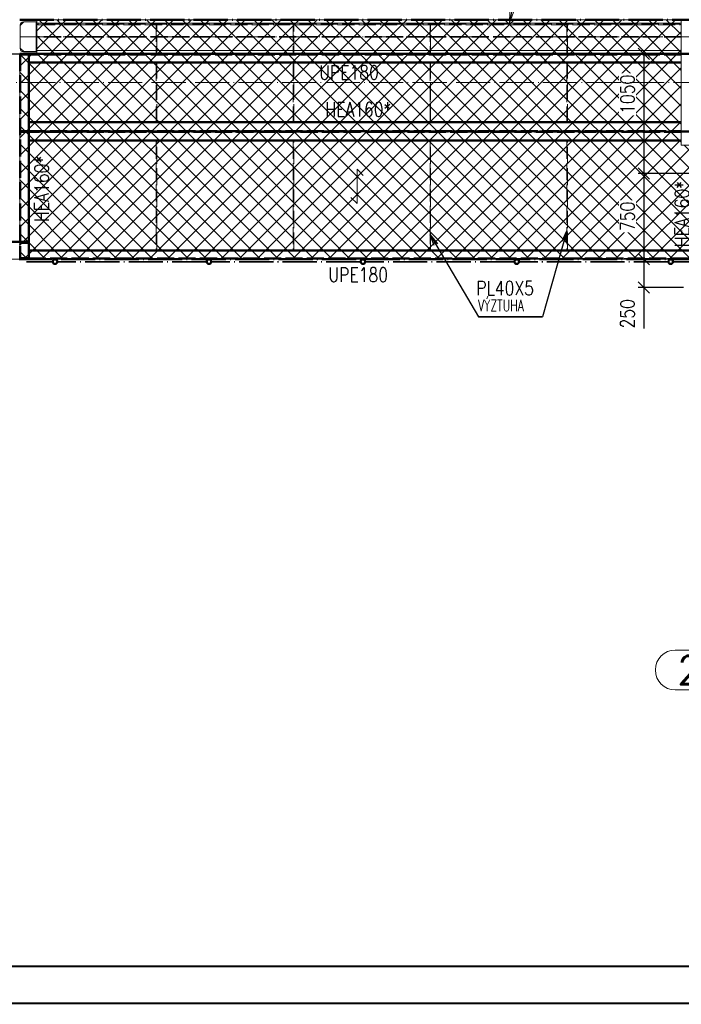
# Paper-space layout 'Layout1' of a CAD drawing. Extents: x -2 to 1677, y -36 to 422.
# Tile 48 of 100: x 718 to 834, y 0 to 173. Entities that reach past the tile are written whole.
import ezdxf
from ezdxf.enums import TextEntityAlignment as Align

# ---------------------------------------------------------------- set-up
doc = ezdxf.new("R2010")
doc.units = 0
for name, pattern in [('ACAD_ISO02W100', [15, 12, -3]), ('ACAD_ISO04W100', [30.5, 24, -3, 0.5, -3]), ('HP_01_CER_B', [8, 5, -1, 1, -1])]:
    doc.linetypes.add(name, pattern=pattern)
doc.layers.get('0').update_dxf_attribs({"linetype": 'CONTINUOUS'})
doc.layers.get('DEFPOINTS').update_dxf_attribs({"color": 132, "linetype": 'CONTINUOUS'})
doc.layers.add('RAMECEK_HP', color=251, linetype='CONTINUOUS')
for name, color, linetype, lineweight in [('SS_1.ET-HALA_TaO-PRISTAVBA-PODLAH.NOSNIKY', 9, 'CONTINUOUS', 13), ('SS_1.ET-HALA_TaO-RASTR', 7, 'HP_01_CER_B', 13), ('SS_1.ET-HALA_TaO-SLOUP', 9, 'CONTINUOUS', 13), ('SS_2.ET-HALA_TaO-LAVKA_+5.100m', 210, 'CONTINUOUS', 50), ('SS_2.ET-HALA_TaO-LAVKA_+5.100m-KONZOLA', 202, 'CONTINUOUS', 50), ('SS_2.ET-HALA_TaO-LAVKA_+5.100m-PLECH', 90, 'CONTINUOUS', 13), ('SS_2.ET-HALA_TaO-LAVKA_+5.100m-PLECH-VYZTUHA', 150, 'CONTINUOUS', 13), ('SS_2.ET-HALA_TaO-LAVKA_+5.100m-ZABRADLI', 41, 'CONTINUOUS', 35), ('SS_2.ET-HALA_TaO-PRISTAVBA-PODLAHA_LEM', 140, 'CONTINUOUS', 50), ('SS_KOTY', 3, 'CONTINUOUS', 25), ('SS_POPIS_PROFILU', 13, 'CONTINUOUS', 25), ('SS_POPIS_PROFILU_S355', 2, 'CONTINUOUS', 35), ('SS_SRAFY', 8, 'CONTINUOUS', 18), ('SS_STAV.OK-POPIS_PROFILU', 9, 'CONTINUOUS', 13)]:
    doc.layers.add(name, color=color, linetype=linetype, lineweight=lineweight)
doc.styles.add('ROMANS', font='romans.shx', dxfattribs={"width": 0.8})
doc.styles.add('romans.shx', font='romans.shx', dxfattribs={"height": 5})
doc.dimstyles.new('A-1_(2.5)_50AS', dxfattribs={"dimtxt": 2.5, "dimasz": 2, "dimexe": 1, "dimexo": 2, "dimgap": 0, "dimtad": 0, "dimdec": 1, "dimlfac": 50, "dimrnd": 1, "dimtxsty": 'ROMANS', "dimblk1": 'OBLIQUE', "dimblk2": 'OBLIQUE', "dimsah": 1, "dimcen": 2, "dimclrd": 256, "dimclre": 256, "dimclrt": 256, "dimadec": 1, "dimazin": 2, "dimtfac": 0.714286, "dimtdec": 1, "dimtmove": 0, "dimatfit": 3, "dimldrblk": 'OPEN', "dimfxl": 1, "dimtvp": 1.142857, "dimtfill": 1, "dimtolj": 1, "dimlwd": -1, "dimlwe": -1, "dimarcsym": 0})
pattern_1 = [(45, (118.27083, 161.526386), (-0.0449012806, 0.0449012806), [])]

# ---------------------------------------------------------------- blocks, each defined once
blk = doc.blocks.new('*U6')
at = {"layer": 'RAMECEK_HP', "lineweight": 35, "const_width": 0.35}
for points in [[(0, 420), (0, 0), (1485, 0), (1485, 420)], [(6.5, 413.5), (6.5, 6.5), (1478.5, 6.5), (1478.5, 413.5)]]:
    blk.add_lwpolyline(points, close=True, dxfattribs=at)
at = {"layer": 'DEFPOINTS', "style": 'ROMANS', "width": 0.8}
blk.add_attdef('TISK', text='', height=10, dxfattribs=at).set_placement((1485, -33), align=Align.RIGHT)
blk = doc.blocks.new('_Oblique')
at = {"color": 0, "linetype": 'ByBlock', "lineweight": -2}
blk.add_line((-0.5, -0.5), (0.5, 0.5), dxfattribs=at)
blk = doc.blocks.new('*D90')
at = {"layer": 'DEFPOINTS', "color": 0, "transparency": 16777216}
for p in [(838.27, 166.53, -4998.1), (827.69, 145.53), (838.27, 145.53, -4998.1)]:
    blk.add_point(p, dxfattribs=at)
at = {"layer": 'SS_KOTY', "transparency": 16777216}
for p, q in [((836.27, 166.53), (826.69, 166.53)), ((827.69, 166.53), (827.69, 145.53)), ((836.27, 145.53), (826.69, 145.53))]:
    blk.add_line(p, q, dxfattribs=at)
at = {"layer": 'SS_KOTY', "transparency": 16777216, "xscale": 2, "yscale": 2, "zscale": 2}
for p, rotation in [((827.69, 166.53), 90), ((827.69, 145.53), 270)]:
    blk.add_blockref('_Oblique', p, dxfattribs=dict(at, rotation=rotation))
at = {"layer": 'SS_KOTY', "transparency": 16777216, "insert": (824.84, 159.45), "char_height": 2.5, "attachment_point": 5, "rotation": 90, "style": 'ROMANS', "bg_fill": 3, "box_fill_scale": 1.1, "bg_fill_color": 256, "bg_fill_true_color": 13158600, "bg_fill_transparency": 0}
blk.add_mtext('\\A1;1050', dxfattribs=at)
blk = doc.blocks.new('_OPEN')
at = {"color": 0, "linetype": 'ByBlock'}
for p, q in [((-1, 0.167), (0, 0)), ((0, 0), (-1, -0.167)), ((0, 0), (-1, 0))]:
    blk.add_line(p, q, dxfattribs=at)
blk = doc.blocks.new('*D91')
at = {"layer": 'DEFPOINTS', "color": 0, "transparency": 16777216}
for p in [(838.27, 145.53, -4998.1), (827.69, 130.53), (838.27, 130.53, -4998.1)]:
    blk.add_point(p, dxfattribs=at)
at = {"layer": 'SS_KOTY', "transparency": 16777216}
for p, q in [((836.27, 145.53), (826.69, 145.53)), ((827.69, 145.53), (827.69, 130.53)), ((836.27, 130.53), (826.69, 130.53))]:
    blk.add_line(p, q, dxfattribs=at)
at = {"layer": 'SS_KOTY', "transparency": 16777216, "xscale": 2, "yscale": 2, "zscale": 2}
for p, rotation in [((827.69, 145.53), 90), ((827.69, 130.53), 270)]:
    blk.add_blockref('_Oblique', p, dxfattribs=dict(at, rotation=rotation))
at = {"layer": 'SS_KOTY', "transparency": 16777216, "insert": (824.84, 138.03), "char_height": 2.5, "attachment_point": 5, "rotation": 90, "style": 'ROMANS', "bg_fill": 3, "box_fill_scale": 1.1, "bg_fill_color": 256, "bg_fill_true_color": 13158600, "bg_fill_transparency": 0}
blk.add_mtext('\\A1;750', dxfattribs=at)
blk = doc.blocks.new('*D92')
at = {"layer": 'DEFPOINTS', "color": 0, "transparency": 16777216}
for p in [(838.27, 130.53, -4998.1), (827.69, 125.53), (836.67, 125.53, -4998.1)]:
    blk.add_point(p, dxfattribs=at)
at = {"layer": 'SS_KOTY', "transparency": 16777216}
for p, q in [((836.27, 130.53), (826.69, 130.53)), ((827.69, 130.53), (827.69, 125.53)), ((834.67, 125.53), (826.69, 125.53)), ((827.69, 125.53), (827.69, 118.38))]:
    blk.add_line(p, q, dxfattribs=at)
at = {"layer": 'SS_KOTY', "transparency": 16777216, "xscale": 2, "yscale": 2, "zscale": 2}
for p, rotation in [((827.69, 130.53), 90), ((827.69, 125.53), 270)]:
    blk.add_blockref('_Oblique', p, dxfattribs=dict(at, rotation=rotation))
at = {"layer": 'SS_KOTY', "transparency": 16777216, "insert": (824.84, 120.95), "char_height": 2.5, "attachment_point": 5, "rotation": 90, "style": 'ROMANS', "bg_fill": 3, "box_fill_scale": 1.1, "bg_fill_color": 256, "bg_fill_true_color": 13158600, "bg_fill_transparency": 0}
blk.add_mtext('\\A1;250', dxfattribs=at)

psp = doc.layouts.get("Layout1")

# ---------------------------------------------------------------- hatches: boundary and pattern name
at = {"layer": 'SS_SRAFY'}
h = psp.add_hatch(dxfattribs=at)
h.set_pattern_fill('ANSI37', color=8, scale=0.7, angle=90, style=0)
h.set_pattern_definition([(135, (777.4458, 151.2808), (-1.571545, -1.571545), []), (225, (777.4458, 151.2808), (1.571545, -1.571545), [])])
h.paths.add_polyline_path([(838.2708, 130.5264), (838.2708, 150.5064), (834.2508, 150.5064), (834.2508, 172.5264), (721.2908, 172.5264), (721.2908, 166.5064), (718.2708, 166.5064), (718.2708, 130.5264)], flags=0)
h = psp.add_hatch(dxfattribs=at)
h.set_pattern_fill('ANSI31', color=5, scale=0.02, style=0)
h.set_pattern_definition(pattern_1)
h.paths.add_polyline_path([(724.4708, 130.5264, 1), (724.4708, 129.6364, 1)], flags=0)
h.paths.add_polyline_path([(724.4708, 130.4264, 1), (724.4708, 129.7364, 1)], flags=0)
h = psp.add_hatch(dxfattribs=at)
h.set_pattern_fill('ANSI31', color=5, scale=0.02, style=0)
h.set_pattern_definition(pattern_1)
h.paths.add_polyline_path([(751.4558, 130.5264, 1), (751.4558, 129.6364, 1)], flags=0)
h.paths.add_polyline_path([(751.4558, 130.4264, 1), (751.4558, 129.7364, 1)], flags=0)
h = psp.add_hatch(dxfattribs=at)
h.set_pattern_fill('ANSI31', color=5, scale=0.02, style=0)
h.set_pattern_definition(pattern_1)
h.paths.add_polyline_path([(778.4408, 130.5264, 1), (778.4408, 129.6364, 1)], flags=0)
h.paths.add_polyline_path([(778.4408, 130.4264, 1), (778.4408, 129.7364, 1)], flags=0)
h = psp.add_hatch(dxfattribs=at)
h.set_pattern_fill('ANSI31', color=5, scale=0.02, style=0)
h.set_pattern_definition(pattern_1)
h.paths.add_polyline_path([(805.4258, 130.5264, 1), (805.4258, 129.6364, 1)], flags=0)
h.paths.add_polyline_path([(805.4258, 130.4264, 1), (805.4258, 129.7364, 1)], flags=0)
h = psp.add_hatch(dxfattribs=at)
h.set_pattern_fill('ANSI31', color=5, scale=0.02, style=0)
h.set_pattern_definition(pattern_1)
h.paths.add_polyline_path([(832.4108, 130.5264, 1), (832.4108, 129.6364, 1)], flags=0)
h.paths.add_polyline_path([(832.4108, 130.4264, 1), (832.4108, 129.7364, 1)], flags=0)

# ---------------------------------------------------------------- linework, layer by layer
at = {"layer": 'SS_1.ET-HALA_TaO-PRISTAVBA-PODLAH.NOSNIKY', "color": 5, "linetype": 'Continuous', "ltscale": 0.25}
for p, q in [((834.2708, 171.9264), (721.2708, 171.9264)), ((721.2708, 171.9264), (721.2708, 167.1264)), ((742.2208, 167.1264), (721.2708, 167.1264)), ((766.2208, 167.1264), (742.3208, 167.1264)), ((790.2208, 167.1264), (766.3208, 167.1264)), ((814.2208, 167.1264), (790.3208, 167.1264))]:
    psp.add_line(p, q, dxfattribs=at)
at = {"layer": 'SS_1.ET-HALA_TaO-PRISTAVBA-PODLAH.NOSNIKY', "color": 9, "linetype": 'ACAD_ISO04W100', "ltscale": 0.25}
psp.add_line((718.2708, 169.5264), (838.2708, 169.5264), dxfattribs=at)
at = {"layer": 'SS_1.ET-HALA_TaO-PRISTAVBA-PODLAH.NOSNIKY', "color": 9, "linetype": 'ACAD_ISO02W100', "ltscale": 0.25}
for p, q in [((834.2708, 169.6014), (721.2708, 169.6014)), ((834.2708, 169.4514), (721.2708, 169.4514)), ((742.3208, 167.1264), (742.2208, 167.1264)), ((766.3208, 167.1264), (766.2208, 167.1264)), ((790.3208, 167.1264), (790.2208, 167.1264)), ((814.3208, 167.1264), (814.2208, 167.1264))]:
    psp.add_line(p, q, dxfattribs=at)
at = {"layer": 'SS_1.ET-HALA_TaO-RASTR', "linetype": 'Continuous', "ltscale": 0.25}
for p, q in [((843.3184, 61.9638), (833.2232, 61.9638)), ((833.2232, 54.9638), (843.3184, 54.9638))]:
    psp.add_line(p, q, dxfattribs=at)
psp.add_arc((833.2232, 58.4638), 3.5, 90, 270, dxfattribs=at)
at = {"layer": 'SS_1.ET-HALA_TaO-SLOUP', "color": 5, "linetype": 'Continuous', "ltscale": 0.25}
for p, q in [((718.9808, 172.1264), (718.3808, 171.5264)), ((718.3808, 167.4464), (718.3808, 171.6064)), ((718.9208, 172.1464), (721.2708, 172.1464)), ((721.1808, 172.1264), (718.9808, 172.1264)), ((721.1808, 166.9264), (721.1808, 172.1264)), ((721.2708, 172.5264), (721.2708, 172.1464)), ((718.3808, 167.5264), (718.9808, 166.9264)), ((715.2708, 166.5264), (721.2708, 166.5264)), ((721.2708, 166.9064), (718.9208, 166.9064)), ((718.9808, 166.9264), (721.1808, 166.9264)), ((721.2708, 166.9064), (721.2708, 166.5264))]:
    psp.add_line(p, q, dxfattribs=at)
at = {"layer": 'SS_1.ET-HALA_TaO-SLOUP', "color": 5, "linetype": 'Continuous', "ltscale": 0.25, "extrusion": (-3.3685e-14, 1.39528e-14, -1)}
psp.add_arc((-718.9208, 171.6064), 0.54, 0, 90, dxfattribs=at)
at = {"layer": 'SS_1.ET-HALA_TaO-SLOUP', "color": 5, "linetype": 'Continuous', "ltscale": 0.25, "extrusion": (6.737e-14, 2.79056e-14, -1)}
psp.add_arc((-718.9208, 167.4464), 0.54, 270, 0, dxfattribs=at)
at = {"layer": 'SS_2.ET-HALA_TaO-LAVKA_+5.100m', "color": 3, "linetype": 'ACAD_ISO02W100', "ltscale": 0.25}
for p, q in [((718.3308, 166.5264), (718.3308, 130.5264)), ((719.7708, 166.4164), (718.3309, 166.4164)), ((719.7708, 166.5264), (719.7708, 166.4164)), ((719.8415, 166.4164), (719.7708, 166.4164)), ((719.8708, 166.4164), (719.8415, 166.4164)), ((718.3309, 152.9864), (719.7708, 152.9864)), ((719.7708, 152.8664), (718.3309, 152.8664)), ((719.7708, 152.9864), (719.8415, 152.9864)), ((719.7708, 152.9864), (719.7708, 152.8664)), ((719.8415, 152.8664), (719.7708, 152.8664)), ((719.8415, 152.9864), (719.8708, 152.9864)), ((719.8708, 152.8664), (719.8415, 152.8664)), ((718.3309, 130.6364), (719.7708, 130.6364)), ((719.7708, 130.6364), (719.8415, 130.6364)), ((719.7708, 130.6364), (719.7708, 130.5264)), ((719.8415, 130.6364), (719.8708, 130.6364)), ((719.8708, 130.6464), (719.8708, 130.5264))]:
    psp.add_line(p, q, dxfattribs=at)
at = {"layer": 'SS_2.ET-HALA_TaO-LAVKA_+5.100m', "color": 1, "linetype": 'Continuous', "ltscale": 0.25}
for p, q in [((719.8708, 166.5264), (719.8708, 165.0264)), ((719.8708, 165.0264), (719.8708, 154.5264)), ((719.8708, 154.5264), (719.8708, 151.3264)), ((719.8708, 151.3264), (719.8708, 130.6464)), ((718.1708, 130.5264), (718.3708, 130.5264))]:
    psp.add_line(p, q, dxfattribs=at)
at = {"layer": 'SS_2.ET-HALA_TaO-LAVKA_+5.100m-KONZOLA', "color": 3, "linetype": 'ACAD_ISO02W100', "ltscale": 0.25}
for p, q in [((716.6708, 133.5664), (719.8708, 133.5664)), ((718.6308, 133.3864), (719.8708, 133.3864)), ((719.8708, 130.7064), (718.6308, 130.7064))]:
    psp.add_line(p, q, dxfattribs=at)
at = {"layer": 'SS_2.ET-HALA_TaO-LAVKA_+5.100m-KONZOLA', "color": 3, "linetype": 'ACAD_ISO02W100', "ltscale": 0.25, "extrusion": (0, 0, -1)}
psp.add_arc((-718.6308, 133.0864), 0.3, 0, 90, dxfattribs=at)
at = {"layer": 'SS_2.ET-HALA_TaO-LAVKA_+5.100m-KONZOLA', "color": 3, "linetype": 'ACAD_ISO02W100', "ltscale": 0.25, "extrusion": (1.81899e-13, 7.5345e-14, -1)}
psp.add_arc((-718.6308, 131.0064), 0.3, 270, 0, dxfattribs=at)
at = {"layer": 'SS_2.ET-HALA_TaO-LAVKA_+5.100m-PLECH', "color": 7, "linetype": 'Continuous', "ltscale": 0.25}
for p, q in [((721.2908, 172.5264), (834.2508, 172.5264)), ((721.2908, 172.5264), (721.2908, 166.5064)), ((718.2708, 166.5064), (715.2508, 166.5064)), ((721.2908, 166.5064), (718.2708, 166.5064)), ((718.2708, 130.5264), (718.2708, 166.5064)), ((598.2708, 130.5264), (718.2708, 130.5264))]:
    psp.add_line(p, q, dxfattribs=at)
at = {"layer": 'SS_2.ET-HALA_TaO-LAVKA_+5.100m-PLECH', "color": 7}
for p, q in [((777.4182, 146.2835, -4998.1), (777.4182, 140.2835, -4998.1)), ((778.4789, 145.2229, -4998.1), (777.4182, 146.2835, -4998.1)), ((777.4182, 140.2835, -4998.1), (776.3576, 141.3442, -4998.1))]:
    psp.add_line(p, q, dxfattribs=at)
at = {"layer": 'SS_2.ET-HALA_TaO-LAVKA_+5.100m-PLECH-VYZTUHA', "color": 3, "linetype": 'ACAD_ISO02W100', "ltscale": 0.25}
for p, q in [((834.0708, 171.7264), (721.4708, 171.7264)), ((721.4708, 171.7264), (721.4708, 171.6264)), ((721.4708, 171.6264), (834.0708, 171.6264)), ((742.2208, 171.6264), (742.2208, 166.7264)), ((742.3208, 166.7264), (742.3208, 171.6264)), ((766.2208, 171.6264), (766.2208, 166.7264)), ((766.3208, 166.7264), (766.3208, 171.6264)), ((790.2208, 171.6264), (790.2208, 166.7264)), ((790.3208, 166.7264), (790.3208, 171.6264)), ((814.2208, 171.6264), (814.2208, 166.7264)), ((814.3208, 166.7264), (814.3208, 171.6264)), ((834.0708, 171.6264), (834.0708, 171.7264)), ((742.2208, 166.7264), (742.3208, 166.7264)), ((766.2208, 166.7264), (766.3208, 166.7264)), ((790.2208, 166.7264), (790.3208, 166.7264)), ((814.2208, 166.7264), (814.3208, 166.7264)), ((742.3208, 164.8264), (742.2208, 164.8264)), ((742.2208, 164.8264), (742.2208, 154.7264)), ((742.3208, 154.7264), (742.3208, 164.8264)), ((766.3208, 164.8264), (766.2208, 164.8264)), ((766.2208, 164.8264), (766.2208, 154.7264)), ((766.3208, 154.7264), (766.3208, 164.8264)), ((790.3208, 164.8264), (790.2208, 164.8264)), ((790.2208, 164.8264), (790.2208, 154.7264)), ((790.3208, 154.7264), (790.3208, 164.8264)), ((814.3208, 164.8264), (814.2208, 164.8264)), ((814.2208, 164.8264), (814.2208, 154.7264)), ((814.3208, 154.7264), (814.3208, 164.8264)), ((742.2208, 154.7264), (742.3208, 154.7264)), ((766.2208, 154.7264), (766.3208, 154.7264)), ((790.2208, 154.7264), (790.3208, 154.7264)), ((814.2208, 154.7264), (814.3208, 154.7264)), ((742.3208, 151.1264), (742.2208, 151.1264)), ((742.2208, 151.1264), (742.2208, 132.2264)), ((742.3208, 132.2264), (742.3208, 151.1264)), ((766.3208, 151.1264), (766.2208, 151.1264)), ((766.2208, 151.1264), (766.2208, 132.2264)), ((766.3208, 132.2264), (766.3208, 151.1264)), ((790.3208, 151.1264), (790.2208, 151.1264)), ((790.2208, 151.1264), (790.2208, 132.2264)), ((790.3208, 132.2264), (790.3208, 151.1264)), ((814.3208, 151.1264), (814.2208, 151.1264)), ((814.2208, 151.1264), (814.2208, 132.2264)), ((814.3208, 132.2264), (814.3208, 151.1264)), ((742.2208, 132.2264), (742.3208, 132.2264)), ((766.2208, 132.2264), (766.3208, 132.2264)), ((790.2208, 132.2264), (790.3208, 132.2264)), ((814.2208, 132.2264), (814.3208, 132.2264))]:
    psp.add_line(p, q, dxfattribs=at)
at = {"layer": 'SS_2.ET-HALA_TaO-LAVKA_+5.100m-ZABRADLI', "color": 7, "linetype": 'ACAD_ISO04W100', "ltscale": 0.25}
for p, q in [((720.4908, 130.0814), (724.0258, 130.0814)), ((751.0108, 130.0814), (724.9159, 130.0814)), ((777.9958, 130.0814), (751.9009, 130.0814)), ((804.9808, 130.0814), (778.8859, 130.0814))]:
    psp.add_line(p, q, dxfattribs=at)
at = {"layer": 'SS_2.ET-HALA_TaO-LAVKA_+5.100m-ZABRADLI', "color": 1, "linetype": 'Continuous', "ltscale": 0.25}
for centre, radius in [((724.4708, 130.0814), 0.445), ((724.4708, 130.0814), 0.345), ((751.4558, 130.0814), 0.445), ((751.4558, 130.0814), 0.345), ((778.4408, 130.0814), 0.445), ((778.4408, 130.0814), 0.345), ((805.4258, 130.0814), 0.445), ((805.4258, 130.0814), 0.345)]:
    psp.add_circle(centre, radius, dxfattribs=at)
at = {"layer": 'SS_2.ET-HALA_TaO-LAVKA_+5.100m-ZABRADLI', "color": 7, "linetype": 'ACAD_ISO04W100', "ltscale": 0.25, "extrusion": (0, -1, 0)}
psp.add_arc((720.4908, 0, -130.0814), 1.02, 181.123519, 270, dxfattribs=at)
at = {"layer": 'SS_2.ET-HALA_TaO-PRISTAVBA-PODLAHA_LEM', "color": 7, "linetype": 'ACAD_ISO04W100', "ltscale": 0.25}
psp.add_line((718.2708, 172.5264), (838.2708, 172.5264), dxfattribs=at)
at = {"layer": 'SS_POPIS_PROFILU', "color": 0, "linetype": 'ByBlock'}
for p, q in [((790.9474, 132.9032, -4998.1), (790.2208, 134.7961, -4998.1)), ((790.2208, 134.7961, -4998.1), (791.522, 133.2411, -4998.1)), ((790.2208, 134.7961, -4998.1), (791.2347, 133.0722, -4998.1)), ((813.3545, 133.6673, -4998.1), (814.2208, 135.5005, -4998.1)), ((814.2208, 135.5005, -4998.1), (813.6752, 133.5764, -4998.1)), ((814.2208, 135.5005, -4998.1), (813.9958, 133.4854, -4998.1))]:
    psp.add_line(p, q, dxfattribs=at)
at = {"layer": 'SS_POPIS_PROFILU', "color": 13}
for points in [[(790.2208, 134.7961), (798.696, 120.3849), (809.9341, 120.3849)], [(814.2208, 135.5005), (809.9341, 120.3849), (798.696, 120.3849)]]:
    psp.add_lwpolyline(points, dxfattribs=at)
at = {"layer": 'SS_STAV.OK-POPIS_PROFILU', "color": 0, "linetype": 'ByBlock'}
for p, q in [((804.1702, 171.9264), (804.2207, 173.9533)), ((804.1702, 171.9264), (804.548, 173.8904)), ((804.8754, 173.8274), (804.1702, 171.9264))]:
    psp.add_line(p, q, dxfattribs=at)
at = {"layer": 'SS_STAV.OK-POPIS_PROFILU', "color": 9}
psp.add_lwpolyline([(804.1702, 171.9264), (805.8066, 180.4336), (822.3781, 180.4336)], dxfattribs=at)

# ---------------------------------------------------------------- block references
at = {"layer": 'RAMECEK_HP'}
psp.add_blockref('*U6', (0, 0), dxfattribs=at)

# ---------------------------------------------------------------- texts
at = {"layer": 'SS_1.ET-HALA_TaO-RASTR', "color": 7, "style": 'romans.shx'}
psp.add_text('22', height=5, dxfattribs=at).set_placement((833.5892, 55.9638))
at = {"layer": 'SS_POPIS_PROFILU', "color": 13, "style": 'romans.shx'}
for s, height, width, p in [('UPE180', 2.5, 0.8, (770.785, 162.0109)), ('UPE180', 2.5, 0.8, (772.3899, 126.5325)), ('PL40X5', 2.5, 0.8, (798.3188, 124.1849)), ('PL40X5', 2.5, 0.8, (798.3188, 124.1849)), ('VÝZTUHA', 2, 0.7, (798.6279, 121.3849)), ('VÝZTUHA', 2, 0.7, (798.6279, 121.3849))]:
    psp.add_text(s, height=height, dxfattribs=dict(at, width=width)).set_placement(p)
at = {"layer": 'SS_POPIS_PROFILU_S355', "color": 2, "style": 'romans.shx', "width": 0.8}
psp.add_text('HEA160*', height=2.5, dxfattribs=at).set_placement((771.8582, 155.5364))
psp.add_text('HEA160*', height=2.5, rotation=90, dxfattribs=at).set_placement((723.3918, 137.0711))

# ---------------------------------------------------------------- next in the draw order: dimensions: what is measured, and where the dimension line sits
at = {"layer": 'SS_KOTY'}
dim = psp.add_linear_dim(base=(827.6945, 145.5264), p1=(838.2708, 166.5264, -4998.1), p2=(838.2708, 145.5264, -4998.1), angle=90, dimstyle='A-1_(2.5)_50AS', dxfattribs=at)
dim.commit()
dim.dimension.update_dxf_attribs({"geometry": '*D90', "text_midpoint": (827.6945, 159.4547), "dimtype": 160})

# ---------------------------------------------------------------- next in the draw order: linework, layer by layer
at = {"layer": 'SS_1.ET-HALA_TaO-PRISTAVBA-PODLAH.NOSNIKY', "color": 5, "linetype": 'Continuous', "ltscale": 0.25}
psp.add_line((834.2708, 167.1264), (814.3208, 167.1264), dxfattribs=at)
at = {"layer": 'SS_1.ET-HALA_TaO-RASTR', "linetype": 'ACAD_ISO04W100', "ltscale": 0.25}
psp.add_line((93.2708, 161.5264), (1103.2708, 161.5264), dxfattribs=at)
at = {"layer": 'SS_2.ET-HALA_TaO-LAVKA_+5.100m', "color": 7, "linetype": 'ACAD_ISO04W100', "ltscale": 0.25}
for p, q in [((838.2708, 166.5264), (718.2708, 166.5264)), ((838.2708, 152.9264), (718.2708, 152.9264))]:
    psp.add_line(p, q, dxfattribs=at)
at = {"layer": 'SS_2.ET-HALA_TaO-LAVKA_+5.100m', "color": 3, "linetype": 'ACAD_ISO02W100', "ltscale": 0.25}
for p, q in [((834.2708, 166.4164), (719.8708, 166.4164)), ((719.8708, 152.9864), (834.2708, 152.9864)), ((834.2708, 152.8664), (719.8708, 152.8664))]:
    psp.add_line(p, q, dxfattribs=at)
at = {"layer": 'SS_2.ET-HALA_TaO-LAVKA_+5.100m', "color": 1, "linetype": 'Continuous', "ltscale": 0.25}
for p, q in [((721.2708, 166.5264), (834.2708, 166.5264)), ((719.8708, 165.0264), (834.2708, 165.0264)), ((834.2708, 154.5264), (719.8708, 154.5264)), ((719.8708, 151.3264), (834.2708, 151.3264))]:
    psp.add_line(p, q, dxfattribs=at)
at = {"layer": 'SS_2.ET-HALA_TaO-LAVKA_+5.100m-PLECH', "color": 7, "linetype": 'Continuous', "ltscale": 0.25}
for p, q in [((834.2508, 150.5064), (834.2508, 172.5264)), ((838.2708, 150.5064), (834.2508, 150.5064))]:
    psp.add_line(p, q, dxfattribs=at)

# ---------------------------------------------------------------- next in the draw order: dimensions: what is measured, and where the dimension line sits
at = {"layer": 'SS_KOTY'}
dim = psp.add_linear_dim(base=(827.6945, 130.5264), p1=(838.2708, 145.5264, -4998.1), p2=(838.2708, 130.5264, -4998.1), angle=90, dimstyle='A-1_(2.5)_50AS', override={"dimtmove": 1}, dxfattribs=at)
dim.commit()
dim.dimension.update_dxf_attribs({"geometry": '*D91', "text_midpoint": (824.8373, 138.0264)})

# ---------------------------------------------------------------- next in the draw order: texts
at = {"layer": 'SS_POPIS_PROFILU_S355', "color": 2, "style": 'romans.shx', "width": 0.8}
psp.add_text('HEA160*', height=2.5, rotation=90, dxfattribs=at).set_placement((835.6608, 132.6616))

# ---------------------------------------------------------------- next in the draw order: dimensions: what is measured, and where the dimension line sits
at = {"layer": 'SS_KOTY'}
dim = psp.add_linear_dim(base=(827.6945, 125.5264), p1=(838.2708, 130.5264, -4998.1), p2=(836.6708, 125.5264, -4998.1), angle=90, dimstyle='A-1_(2.5)_50AS', override={"dimtmove": 0}, dxfattribs=at)
dim.commit()
dim.dimension.update_dxf_attribs({"geometry": '*D92', "text_midpoint": (824.8373, 120.955)})

# ---------------------------------------------------------------- next in the draw order: linework, layer by layer
at = {"layer": 'SS_2.ET-HALA_TaO-LAVKA_+5.100m', "color": 1, "linetype": 'Continuous', "ltscale": 0.25}
psp.add_line((836.6708, 132.0264), (719.8708, 132.0264), dxfattribs=at)
at = {"layer": 'SS_2.ET-HALA_TaO-LAVKA_+5.100m', "color": 7, "linetype": 'ACAD_ISO04W100', "ltscale": 0.25}
psp.add_line((838.2708, 130.5264), (718.2708, 130.5264), dxfattribs=at)
at = {"layer": 'SS_2.ET-HALA_TaO-LAVKA_+5.100m', "color": 3, "linetype": 'ACAD_ISO02W100', "ltscale": 0.25}
psp.add_line((719.8708, 130.6364), (836.6708, 130.6364), dxfattribs=at)
at = {"layer": 'SS_2.ET-HALA_TaO-LAVKA_+5.100m-PLECH', "color": 7, "linetype": 'Continuous', "ltscale": 0.25}
psp.add_line((718.2708, 130.5264), (838.2708, 130.5264), dxfattribs=at)
at = {"layer": 'SS_2.ET-HALA_TaO-LAVKA_+5.100m-ZABRADLI', "color": 7, "linetype": 'ACAD_ISO04W100', "ltscale": 0.25}
for p, q in [((837.8558, 130.5864), (718.3708, 130.5864)), ((831.9658, 130.0814), (805.8709, 130.0814)), ((832.8559, 130.0814), (836.3908, 130.0814))]:
    psp.add_line(p, q, dxfattribs=at)
at = {"layer": 'SS_2.ET-HALA_TaO-LAVKA_+5.100m-ZABRADLI', "color": 1, "linetype": 'Continuous', "ltscale": 0.25}
for radius in [0.445, 0.345]:
    psp.add_circle((832.4108, 130.0814), radius, dxfattribs=at)

doc.saveas('drawing.dxf')
